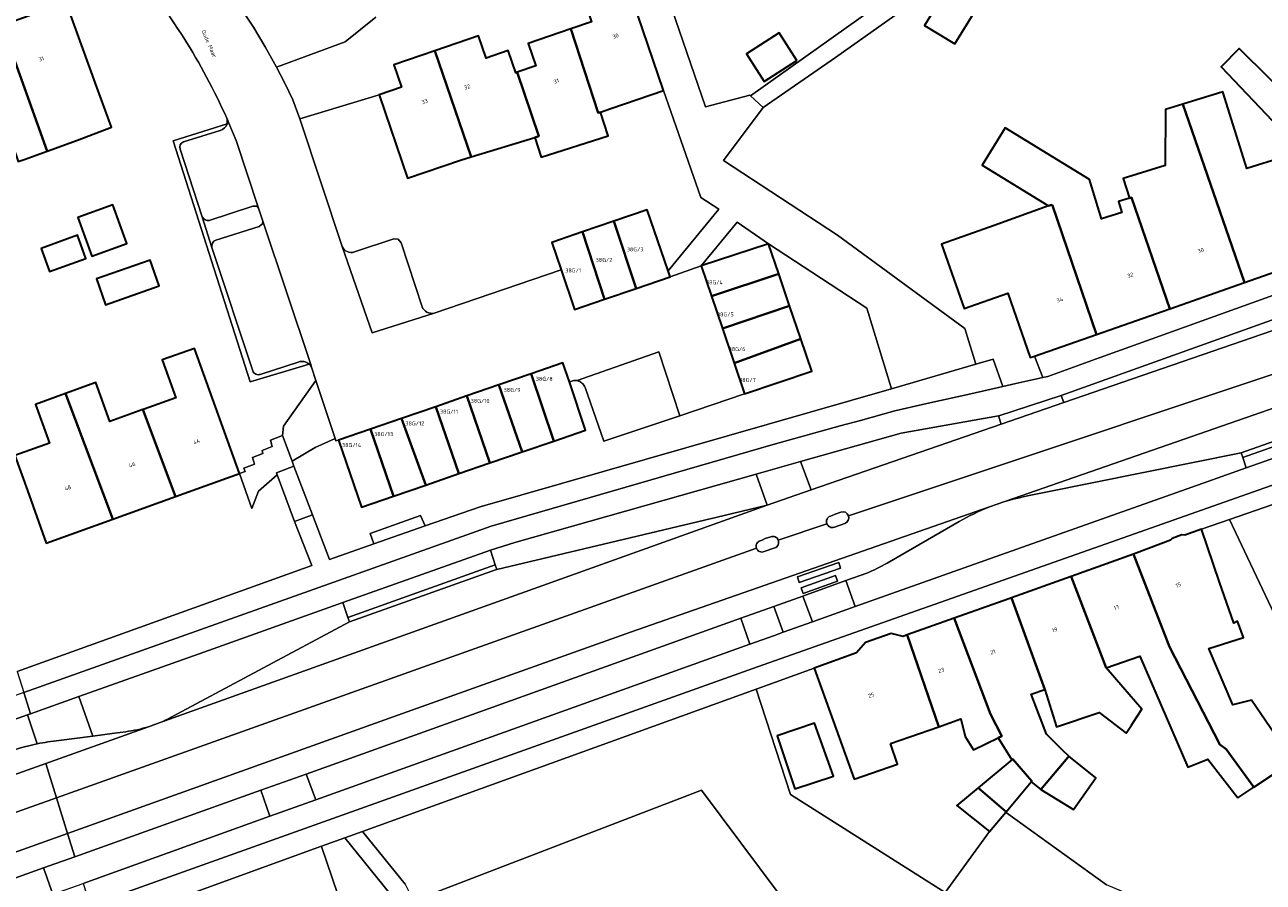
# Model space of a CAD drawing. Header units: metres. Extents: x 197700 to 204338, y 317132 to 325229.
# Tile 219 of 256: x 199540 to 199650, y 319368 to 319444. Entities that reach past the tile are written whole.
import ezdxf
from ezdxf.enums import TextEntityAlignment as Align

# ---------------------------------------------------------------- set-up
doc = ezdxf.new("R2010")
doc.units = ezdxf.units.M
for name, color, linetype, lineweight in [('B-WE-GR-BEPLANTING_CULTUUR_HEESTERS-GV', 90, 'Continuous', 18), ('B-WE-IE-TERREINAFSCHEIDING_KUNSTMATIG_HEKWERK-G', 20, 'IE-TERREINAFSCHEIDING-KUNSTMATIG', 18), ('B-WE-OG-BEBOUWING-GV', 7, 'Continuous', 35), ('B-WE-OG-BEBOUWING-T18', 10, 'Continuous', 18), ('B-WE-OG-TERREIN_CULTUURSCHEIDING-GV', 7, 'Continuous', 18), ('B-WE-OG-TERREIN_ERF-GV', 7, 'Continuous', 18), ('B-WE-OG-TOPOGRAFIE-T18', 10, 'Continuous', 18), ('B-WE-VH-VERHARDING_ASFALT-GV', 252, 'Continuous', 18), ('B-WE-VH-VERHARDING_BEDRIJFSVLOERPLAAT-GV', 252, 'Continuous', 18), ('B-WE-VH-VERHARDING_BETON-GV', 252, 'Continuous', 18), ('B-WE-VH-VERHARDING_BETONSTRAATSTEEN-GV', 252, 'Continuous', 18), ('B-WE-VH-VERHARDING_OPEN-GV', 252, 'Continuous', 18), ('B-WE-VH-VERHARDING_SIERBESTRATING-GV', 252, 'Continuous', 18), ('B-WE-VH-VERHARDING_TEGEL-GV', 252, 'Continuous', 18)]:
    doc.layers.add(name, color=color, linetype=linetype, lineweight=lineweight)
doc.styles.add('NLCS-ISO-M200-T18', font='NLCS-ISO.ttf', dxfattribs={"height": 0.36})
doc.linetypes.add('IE-TERREINAFSCHEIDING-KUNSTMATIG', pattern='A,4,[82,NLCS.SHX,S=0.75,R=90,X=0,Y=0],4,-2', length=10)

msp = doc.modelspace()

# ---------------------------------------------------------------- linework, layer by layer
at = {"layer": 'B-WE-GR-BEPLANTING_CULTUUR_HEESTERS-GV'}
msp.add_lwpolyline([(199606.082, 319424.892), (199603.258, 319426.848), (199600.056, 319422.923)], close=True, dxfattribs=at)
for points in [[(199563.439, 319405.442), (199563.598, 319405.004), (199565.258, 319400.652), (199566.788, 319396.662), (199570.748, 319398.045), (199570.416, 319398.966), (199574.932, 319400.593), (199575.348, 319399.652), (199580.258, 319401.367), (199617.091, 319411.935), (199614.878, 319419.147), (199609.182, 319422.878), (199606.082, 319424.892), (199606.996, 319422.197), (199607.965, 319419.34), (199608.962, 319416.401), (199609.948, 319413.497), (199603.932, 319411.463), (199598.132, 319409.518), (199591.332, 319407.238), (199589.664, 319412.044)], [(199588.651, 319412.679), (199588.25, 319412.535), (199589.694, 319408.229), (199586.857, 319407.253), (199584.034, 319406.281), (199581.143, 319405.286), (199578.373, 319404.333), (199575.407, 319403.312), (199572.515, 319402.316), (199569.646, 319401.329), (199567.583, 319407.325), (199567.343, 319407.259), (199567.283, 319407.483), (199565.504, 319406.678), (199563.439, 319405.442)]]:
    msp.add_lwpolyline(points, dxfattribs=at)
for points in [[(199588.941, 319412.657, 0.0744155), (199588.651, 319412.679)], [(199589.664, 319412.044, 0.2473046), (199588.941, 319412.657)]]:
    msp.add_lwpolyline(points, format="xyb", dxfattribs=at)
at = {"layer": 'B-WE-IE-TERREINAFSCHEIDING_KUNSTMATIG_HEKWERK-G'}
for points in [[(199656.188, 319381.54), (199647.333, 319400.225)], [(199627.373, 319373.982), (199636.323, 319367.552)]]:
    msp.add_lwpolyline(points, dxfattribs=at)
at = {"layer": 'B-WE-OG-BEBOUWING-GV'}
for points in [[(199596.691, 319438.621), (199593.443, 319448.086), (199589.566, 319446.745), (199590.24, 319444.761), (199588.381, 319444.125), (199590.818, 319436.609), (199591.034, 319436.679), (199591.962, 319436.998)], [(199624.615, 319445.828), (199621.905, 319447.49), (199620.037, 319444.445), (199622.746, 319442.782)], [(199537.502, 319444.434), (199541.518, 319433.197), (199544.237, 319434.182), (199547.275, 319435.321), (199545.973, 319438.906), (199543.223, 319446.498)], [(199534.561, 319434.746), (199537.71, 319435.83), (199538.938, 319432.263), (199539.545, 319432.483), (199541.518, 319433.197), (199537.502, 319444.434), (199531.626, 319442.314), (199532.301, 319440.442)], [(199583.573, 319440.242), (199585.523, 319434.544), (199585.15, 319434.416), (199585.719, 319432.64), (199591.722, 319434.561), (199591.034, 319436.679), (199590.818, 319436.609), (199588.381, 319444.125), (199584.566, 319442.819), (199585.249, 319440.823)], [(199608.615, 319441.311), (199607.027, 319443.772), (199604.108, 319441.887), (199605.696, 319439.426)], [(199576.218, 319442.177), (199579.469, 319432.688), (199585.15, 319434.416), (199585.523, 319434.544), (199583.573, 319440.242), (199583.474, 319440.208), (199582.782, 319442.201), (199580.8, 319441.513), (199580.123, 319443.517)], [(199579.469, 319432.688), (199576.218, 319442.177), (199572.533, 319440.912), (199573.224, 319438.921), (199571.22, 319438.232), (199573.777, 319430.773), (199578.506, 319432.395)], [(199661.419, 319425.902), (199659.81, 319430.55), (199662.643, 319431.513), (199661.033, 319436.247), (199660.063, 319439.1), (199656.994, 319438.14), (199658.165, 319434.696), (199654.76, 319433.539), (199653.56, 319437.067), (199648.181, 319442.362), (199646.583, 319440.739), (199651.175, 319435.914), (199651.194, 319435.848), (199652.142, 319432.648), (199655.368, 319423.782), (199659.352, 319425.178)], [(199643.163, 319437.392), (199648.667, 319421.434), (199655.368, 319423.782), (199652.142, 319432.648), (199648.881, 319431.628), (199646.731, 319438.507)], [(199648.667, 319421.434), (199643.163, 319437.392), (199641.61, 319436.906), (199641.571, 319431.919), (199637.819, 319430.746), (199638.371, 319428.979), (199638.544, 319429.039), (199641.981, 319419.091)], [(199641.981, 319419.091), (199638.544, 319429.039), (199638.371, 319428.979), (199637.392, 319428.674), (199637.697, 319427.705), (199635.887, 319427.139), (199634.787, 319430.658), (199627.246, 319435.285), (199625.194, 319431.94), (199631.144, 319428.289), (199631.392, 319428.379), (199631.497, 319428.312), (199635.421, 319416.792)], [(199544.273, 319427.248), (199545.526, 319423.789), (199548.652, 319424.922), (199547.399, 319428.38)], [(199629.889, 319414.854), (199635.421, 319416.792), (199631.497, 319428.312), (199631.392, 319428.379), (199631.144, 319428.289), (199626.279, 319426.524), (199621.56, 319424.871), (199623.578, 319419.114), (199627.482, 319420.473), (199629.499, 319414.717)], [(199597.275, 319421.943), (199597.096, 319422.466), (199595.226, 319427.942), (199592.225, 319426.917), (199594.242, 319420.907)], [(199591.405, 319419.938), (199594.242, 319420.907), (199592.225, 319426.917), (199589.438, 319425.966)], [(199540.971, 319424.47), (199541.718, 319422.41), (199544.996, 319423.597), (199544.25, 319425.657)], [(199587.516, 319422.557), (199588.723, 319419.022), (199591.405, 319419.938), (199589.438, 319425.966), (199586.674, 319425.022)], [(199600.056, 319422.923), (199600.977, 319420.201), (199606.996, 319422.197), (199606.082, 319424.892)], [(199551.542, 319421.146), (199550.728, 319423.445), (199545.942, 319421.75), (199546.756, 319419.451)], [(199601.95, 319417.323), (199607.965, 319419.34), (199606.996, 319422.197), (199600.977, 319420.201)], [(199607.965, 319419.34), (199601.95, 319417.323), (199602.998, 319414.225), (199608.962, 319416.401)], [(199603.932, 319411.463), (199609.948, 319413.497), (199608.962, 319416.401), (199602.998, 319414.225)], [(199558.723, 319404.333), (199554.697, 319415.538), (199551.818, 319414.504), (199553.034, 319411.117), (199550.189, 319410.095), (199550.096, 319410.061), (199552.998, 319402.275)], [(199588.25, 319412.535), (199587.679, 319414.238), (199584.828, 319413.257), (199586.857, 319407.253), (199589.694, 319408.229)], [(199586.857, 319407.253), (199584.828, 319413.257), (199581.955, 319412.269), (199584.034, 319406.281)], [(199543.165, 319411.505), (199547.394, 319400.26), (199552.998, 319402.275), (199550.096, 319410.061), (199547.14, 319408.992), (199545.876, 319412.486)], [(199581.143, 319405.286), (199584.034, 319406.281), (199581.955, 319412.269), (199579.085, 319411.282)], [(199538.628, 319405.948), (199539.751, 319402.825), (199541.443, 319398.12), (199547.394, 319400.26), (199543.165, 319411.505), (199540.479, 319410.534), (199541.732, 319407.071)], [(199576.3, 319410.324), (199578.373, 319404.333), (199581.143, 319405.286), (199579.085, 319411.282)], [(199573.241, 319409.272), (199575.407, 319403.312), (199578.373, 319404.333), (199576.3, 319410.324)], [(199567.583, 319407.325), (199569.646, 319401.329), (199572.515, 319402.316), (199570.449, 319408.311)], [(199575.407, 319403.312), (199573.241, 319409.272), (199570.449, 319408.311), (199572.515, 319402.316)], [(199649.307, 319384.059), (199647.633, 319383.637), (199645.472, 319388.686), (199648.583, 319389.668), (199648.053, 319391.14), (199647.709, 319390.953), (199646.445, 319394.627), (199644.819, 319399.355), (199643.317, 319398.839), (199643.065, 319398.856), (199642.202, 319398.54), (199642.04, 319398.386), (199638.971, 319397.225), (199638.733, 319397.139), (199641.951, 319388.823), (199646.45, 319380.093), (199647.02, 319379.684), (199649.504, 319376.267), (199653.034, 319378.599)], [(199648.071, 319375.32), (199649.504, 319376.267), (199647.02, 319379.684), (199646.45, 319380.093), (199641.951, 319388.823), (199638.733, 319397.139), (199633.169, 319395.141), (199636.288, 319386.947), (199639.296, 319388.002), (199643.588, 319378.063), (199645.384, 319378.775)], [(199637.777, 319385.236), (199636.288, 319386.947), (199633.169, 319395.141), (199627.825, 319393.222), (199630.791, 319385.019), (199631.854, 319381.693), (199635.675, 319382.969), (199638.08, 319381.116), (199638.555, 319381.838), (199638.703, 319382.062), (199639.483, 319383.247)], [(199627.936, 319378.791), (199629.627, 319376.818), (199629.573, 319376.753), (199630.447, 319376.074), (199632.846, 319378.932), (199632.951, 319379.057), (199632.381, 319379.59), (199630.959, 319381.024), (199629.588, 319384.597), (199630.791, 319385.019), (199627.825, 319393.222), (199627.569, 319393.13), (199622.694, 319391.399), (199625.946, 319382.806), (199626.942, 319380.833), (199626.627, 319380.682), (199627.86, 319378.728)], [(199623.668, 319380.827), (199624.405, 319379.615), (199626.627, 319380.682), (199626.942, 319380.833), (199625.946, 319382.806), (199622.694, 319391.399), (199618.476, 319389.901), (199621.306, 319381.692), (199623.278, 319382.384)], [(199616.995, 319380.18), (199621.306, 319381.692), (199618.476, 319389.901), (199618.11, 319389.771), (199617.039, 319390.044), (199614.752, 319389.222), (199613.941, 319388.288), (199610.157, 319386.918), (199611.859, 319382.216), (199613.746, 319377.003), (199617.626, 319378.323)], [(199606.861, 319380.882), (199608.444, 319376.118), (199611.879, 319377.26), (199610.203, 319381.992)], [(199629.627, 319376.818), (199627.936, 319378.791), (199627.86, 319378.728), (199624.827, 319376.215), (199627.329, 319374.078), (199629.573, 319376.753)], [(199632.951, 319379.057), (199632.846, 319378.932), (199630.447, 319376.074), (199633.355, 319374.288), (199635.36, 319377.102)], [(199625.851, 319372.315), (199627.3, 319374.043), (199627.329, 319374.078), (199624.827, 319376.215), (199622.918, 319374.634)]]:
    msp.add_lwpolyline(points, close=True, dxfattribs=at)
at = {"layer": 'B-WE-OG-TERREIN_CULTUURSCHEIDING-GV'}
for points in [[(199608.94, 319405.405), (199609.887, 319402.878), (199626.897, 319408.763), (199626.658, 319409.491), (199617.958, 319407.952)], [(199604.981, 319404.286), (199583.358, 319398.178), (199581.194, 319397.487), (199581.62, 319396.164), (199581.747, 319395.768), (199602.102, 319400.591), (199605.958, 319401.518)], [(199609.153, 319393.383), (199606.551, 319392.451), (199607.395, 319390.145), (199610.003, 319391.073)], [(199604.416, 319389.079), (199603.59, 319391.39), (199564.697, 319377.452), (199565.566, 319375.153)], [(199604.963, 319385.039), (199569.754, 319372.299), (199573.561, 319367.61), (199574.303, 319366.101), (199600.086, 319376.001), (199620.925, 319348.1), (199629.624, 319352.358), (199629.892, 319357.432), (199634.494, 319359.776), (199638.652, 319356.801), (199648.294, 319361.487), (199648.208, 319361.699), (199649.128, 319362.145), (199636.323, 319367.552), (199627.373, 319373.982), (199627.3, 319374.043), (199625.851, 319372.315), (199621.89, 319366.858), (199608.036, 319375.617)], [(199560.636, 319375.999), (199544.003, 319370.058), (199541.186, 319369.052), (199542.027, 319366.692), (199544.745, 319367.672), (199554.182, 319371.072), (199561.457, 319373.68)], [(199576.252, 319342.498), (199575.769, 319342.334), (199584.415, 319321.467), (199580.339, 319319.747), (199580.671, 319319.029), (199583.505, 319317.967), (199583.747, 319317.932), (199583.982, 319318.006), (199586.689, 319319.296), (199579.055, 319336.633), (199581.775, 319341.878), (199573.592, 319364.079), (199572.199, 319366.78), (199568.173, 319371.759), (199566.08, 319371), (199566.085, 319370.985), (199573.861, 319348.092), (199574.341, 319348.252), (199574.677, 319347.243)]]:
    msp.add_lwpolyline(points, close=True, dxfattribs=at)
for points in [[(199613.833, 319392.436), (199625.432, 319396.564), (199645.396, 319403.632), (199648.823, 319404.841), (199648.508, 319405.765), (199648.362, 319406.194), (199630.734, 319402.646)], [(199665.854, 319406.636), (199647.333, 319400.225), (199656.188, 319381.54), (199656.411, 319381.673), (199657.328, 319379.783), (199659.748, 319374.796), (199659.452, 319374.653), (199659.562, 319374.421), (199670.363, 319376.245), (199670.591, 319376.283), (199670.414, 319376.647)], [(199627.224, 319401.84), (199625.837, 319401.357)], [(199623.143, 319400.046), (199616.678, 319396.313)], [(199614.859, 319395.428), (199613.008, 319394.765), (199613.833, 319392.436)], [(199552.283, 319382.351), (199568.577, 319391.074), (199568.442, 319391.473), (199567.992, 319392.799), (199555.109, 319388.223), (199544.354, 319384.395), (199545.599, 319380.853)], [(199540.616, 319380.154), (199539.763, 319382.762), (199527.676, 319378.46)], [(199550.597, 319381.687), (199551.635, 319382.058)], [(199545.599, 319380.853), (199547.549, 319381.108), (199548.551, 319381.241)], [(199612.84, 319344.142), (199620.925, 319348.1), (199600.086, 319376.001), (199574.303, 319366.101), (199574.958, 319364.769), (199583.443, 319341.76), (199580.847, 319336.73), (199588.302, 319319.458), (199606.207, 319333.118), (199605.622, 319333.904), (199608.006, 319335.672)]]:
    msp.add_lwpolyline(points, dxfattribs=at)
for points in [[(199630.734, 319402.646, 0.0187316), (199627.224, 319401.84)], [(199625.837, 319401.357, 0.032845), (199623.143, 319400.046)], [(199616.678, 319396.313, -0.022359), (199614.859, 319395.428)], [(199551.635, 319382.058, 0.0224503), (199552.283, 319382.351)], [(199548.551, 319381.241, 0.0406174), (199550.597, 319381.687)], [(199537.682, 319379.331, -0.0362905), (199540.616, 319380.154)]]:
    msp.add_lwpolyline(points, format="xyb", dxfattribs=at)
at = {"layer": 'B-WE-OG-TERREIN_ERF-GV'}
for points in [[(199634.102, 319457.21), (199612.072, 319441.571), (199605.587, 319437.1), (199602.048, 319432.366), (199612.253, 319425.667), (199623.64, 319417.326), (199624.614, 319414.13), (199626.177, 319414.566), (199627.042, 319412.123), (199628.22, 319412.391), (199630.615, 319412.933), (199629.889, 319414.854), (199629.499, 319414.717), (199627.482, 319420.473), (199623.578, 319419.114), (199621.56, 319424.871), (199626.279, 319426.524), (199631.144, 319428.289), (199625.194, 319431.94), (199627.246, 319435.285), (199634.787, 319430.658), (199635.887, 319427.139), (199637.697, 319427.705), (199637.392, 319428.674), (199638.371, 319428.979), (199637.819, 319430.746), (199641.571, 319431.919), (199641.61, 319436.906), (199643.163, 319437.392), (199646.731, 319438.507), (199648.881, 319431.628), (199652.142, 319432.648)], [(199556.994, 319448.777), (199559.974, 319444.271), (199561.041, 319442.511), (199562.044, 319440.715), (199568.195, 319442.967), (199570.921, 319445.171)], [(199537.502, 319444.434), (199543.223, 319446.498), (199545.973, 319438.906), (199547.275, 319435.321), (199544.237, 319434.182), (199541.518, 319433.197), (199539.545, 319432.483), (199538.938, 319432.263)], [(199597.095, 319446.911), (199600.438, 319437.144), (199604.391, 319438.199), (199604.458, 319438.137), (199616.644, 319446.809)], [(199651.175, 319435.914), (199646.583, 319440.739), (199648.181, 319442.362), (199653.56, 319437.067)], [(199576.147, 319418.694), (199587.516, 319422.557), (199586.674, 319425.022), (199589.438, 319425.966), (199592.225, 319426.917), (199595.226, 319427.942), (199597.096, 319422.466), (199601.632, 319427.996), (199600.015, 319429.047), (199596.691, 319438.621), (199591.962, 319436.998), (199591.034, 319436.679), (199591.722, 319434.561), (199585.719, 319432.64), (199585.15, 319434.416), (199579.469, 319432.688), (199578.506, 319432.395), (199573.777, 319430.773), (199571.22, 319438.232), (199564.127, 319436.071), (199567.928, 319424.665)], [(199557.618, 319435.645), (199552.795, 319434.106), (199559.696, 319412.56), (199564.955, 319414.141)], [(199564.955, 319414.141), (199559.696, 319412.56), (199552.795, 319434.106), (199557.618, 319435.645)], [(199553.724, 319434.027), (199557.006, 319435.051)], [(199555.399, 319427.326), (199553.424, 319433.36)], [(199559.928, 319413.537), (199556.268, 319424.582), (199555.399, 319427.326)], [(199569.013, 319424.17), (199572.551, 319425.357), (199572.945, 319425.301), (199573.202, 319424.996), (199575.076, 319419.27)], [(199563.665, 319400.038), (199562.098, 319404.228), (199560.442, 319402.77), (199559.834, 319401.214), (199558.723, 319404.333), (199559.236, 319404.528), (199559.13, 319404.809), (199560.071, 319405.178), (199559.896, 319405.784), (199560.83, 319406.129), (199560.753, 319406.399), (199561.661, 319406.756), (199561.503, 319407.325), (199562.572, 319407.747), (199562.677, 319408.569), (199565.574, 319412.676), (199565.176, 319413.873)], [(199563.996, 319414.322), (199560.595, 319413.218)], [(199538.839, 319386.639), (199565.22, 319396.112), (199563.665, 319400.038)], [(199656.188, 319381.54), (199647.333, 319400.225), (199644.819, 319399.355), (199646.445, 319394.627), (199647.709, 319390.953), (199648.053, 319391.14), (199648.583, 319389.668), (199645.472, 319388.686), (199647.633, 319383.637), (199649.307, 319384.059), (199653.034, 319378.599), (199649.504, 319376.267), (199648.071, 319375.32), (199645.384, 319378.775), (199643.588, 319378.063), (199639.296, 319388.002), (199636.288, 319386.947), (199637.777, 319385.236), (199639.483, 319383.247), (199638.703, 319382.062), (199638.555, 319381.838), (199638.08, 319381.116), (199635.675, 319382.969), (199631.854, 319381.693), (199630.791, 319385.019), (199629.588, 319384.597), (199630.959, 319381.024), (199632.381, 319379.59), (199632.951, 319379.057), (199635.36, 319377.102), (199633.355, 319374.288), (199630.447, 319376.074), (199629.573, 319376.753), (199627.329, 319374.078), (199627.3, 319374.043), (199627.373, 319373.982), (199636.323, 319367.552)], [(199573.861, 319348.092), (199566.085, 319370.985), (199566.08, 319371), (199553.188, 319366.322)]]:
    msp.add_lwpolyline(points, dxfattribs=at)
for points in [[(199557.586, 319436.146, 0.0720813), (199548.916, 319449.862)], [(199557.618, 319435.645, 0.1591692), (199557.586, 319436.146)], [(199557.006, 319435.051, 0.2835033), (199557.618, 319435.645)], [(199553.424, 319433.36, -0.4092925), (199553.724, 319434.027)], [(199567.928, 319424.665, 0.4063843), (199569.013, 319424.17)], [(199575.076, 319419.27, 0.3565026), (199576.147, 319418.694)], [(199564.955, 319414.141, 0.26531), (199563.996, 319414.322)], [(199565.176, 319413.873, 0.0892891), (199564.955, 319414.141)], [(199560.595, 319413.218, -0.4264263), (199559.928, 319413.537)]]:
    msp.add_lwpolyline(points, format="xyb", dxfattribs=at)
for points in [[(199622.746, 319442.782), (199620.037, 319444.445), (199621.905, 319447.49), (199624.615, 319445.828)], [(199608.615, 319441.311), (199605.696, 319439.426), (199604.108, 319441.887), (199607.027, 319443.772)], [(199544.273, 319427.248), (199547.399, 319428.38), (199548.652, 319424.922), (199545.526, 319423.789)], [(199540.971, 319424.47), (199544.25, 319425.657), (199544.996, 319423.597), (199541.718, 319422.41)], [(199551.542, 319421.146), (199546.756, 319419.451), (199545.942, 319421.75), (199550.728, 319423.445)], [(199558.723, 319404.333), (199552.998, 319402.275), (199547.394, 319400.26), (199541.443, 319398.12), (199539.751, 319402.825), (199538.628, 319405.948), (199541.732, 319407.071), (199540.479, 319410.534), (199543.165, 319411.505), (199545.876, 319412.486), (199547.14, 319408.992), (199550.096, 319410.061), (199550.189, 319410.095), (199553.034, 319411.117), (199551.818, 319414.504), (199554.697, 319415.538)], [(199624.405, 319379.615), (199623.668, 319380.827), (199623.278, 319382.384), (199621.306, 319381.692), (199616.995, 319380.18), (199617.626, 319378.323), (199613.746, 319377.003), (199611.859, 319382.216), (199610.157, 319386.918), (199604.963, 319385.039), (199608.036, 319375.617), (199621.89, 319366.858), (199625.851, 319372.315), (199622.918, 319374.634), (199624.827, 319376.215), (199627.86, 319378.728), (199626.627, 319380.682)], [(199608.444, 319376.118), (199606.861, 319380.882), (199610.203, 319381.992), (199611.879, 319377.26)]]:
    msp.add_lwpolyline(points, close=True, dxfattribs=at)
at = {"layer": 'B-WE-VH-VERHARDING_ASFALT-GV'}
for points in [[(199613.231, 319400.568), (199662.256, 319416.905), (199660.988, 319420.523), (199639.509, 319413.126), (199632.499, 319410.701), (199626.897, 319408.763), (199609.887, 319402.878), (199605.958, 319401.518), (199576.639, 319391.005), (199551.635, 319382.058), (199550.597, 319381.687), (199541.403, 319378.404), (199542.36, 319375.332), (199604.995, 319397.659)], [(199604.995, 319397.659), (199542.36, 319375.332), (199543.353, 319372.145), (199572.916, 319382.722), (199593.721, 319390.148), (199625.837, 319401.357), (199627.224, 319401.84), (199648.746, 319409.329), (199663.158, 319414.331), (199662.256, 319416.905), (199613.231, 319400.568)], [(199611.608, 319400.533), (199611.771, 319400.591), (199612.037, 319400.704), (199612.547, 319400.893)], [(199606.952, 319398.372), (199611.294, 319399.857)], [(199611.294, 319399.857), (199606.952, 319398.372)], [(199612.908, 319399.883), (199611.97, 319399.544)], [(199605.332, 319398.334), (199605.499, 319398.394), (199605.789, 319398.516), (199606.268, 319398.691)], [(199606.628, 319397.691), (199605.684, 319397.352)], [(199438.845, 319333.424), (199442.355, 319334.864), (199445.479, 319336.146), (199449.106, 319337.634), (199459.657, 319342.01), (199460.921, 319342.516), (199462.439, 319343.132), (199483.528, 319350.715), (199507.439, 319359.29), (199530.157, 319367.424), (199543.353, 319372.145), (199542.36, 319375.332), (199420.715, 319332.089), (199422.435, 319327.43), (199424.16, 319328.048), (199429.124, 319329.827), (199431.849, 319330.803)]]:
    msp.add_lwpolyline(points, dxfattribs=at)
for points in [[(199612.547, 319400.893, -0.412348), (199613.231, 319400.568)], [(199613.231, 319400.568, -0.4128889), (199612.908, 319399.883)], [(199611.294, 319399.857, -0.4153001), (199611.608, 319400.533)], [(199611.97, 319399.544, -0.4144939), (199611.294, 319399.857)], [(199604.995, 319397.659, -0.4273876), (199605.332, 319398.334)], [(199606.268, 319398.691, -0.416), (199606.952, 319398.372)], [(199606.952, 319398.372, -0.4157147), (199606.628, 319397.691)], [(199605.684, 319397.352, -0.4268411), (199604.995, 319397.659)]]:
    msp.add_lwpolyline(points, format="xyb", dxfattribs=at)
msp.add_lwpolyline([(199420.471, 319337.097), (199419.8, 319336.869), (199419.048, 319336.604), (199420.715, 319332.089), (199542.36, 319375.332), (199541.403, 319378.404), (199519.078, 319370.431), (199486.75, 319358.91), (199458.247, 319348.791), (199435.249, 319342.118)], close=True, dxfattribs=at)
at = {"layer": 'B-WE-VH-VERHARDING_BEDRIJFSVLOERPLAAT-GV'}
for points in [[(199648.508, 319405.765), (199661.684, 319410.426), (199661.552, 319410.856), (199661.544, 319410.852), (199649.293, 319406.537), (199648.362, 319406.194)], [(199568.577, 319391.074), (199581.727, 319395.763), (199581.747, 319395.768), (199581.62, 319396.164), (199568.442, 319391.473)]]:
    msp.add_lwpolyline(points, close=True, dxfattribs=at)
at = {"layer": 'B-WE-VH-VERHARDING_BETON-GV'}
msp.add_lwpolyline([(199660.988, 319420.523), (199662.717, 319421.118), (199662.367, 319422.103), (199660.65, 319421.488), (199632.269, 319411.326), (199632.499, 319410.701), (199639.509, 319413.126)], close=True, dxfattribs=at)
at = {"layer": 'B-WE-VH-VERHARDING_BETONSTRAATSTEEN-GV'}
for points in [[(199600.977, 319420.201), (199600.056, 319422.923), (199597.275, 319421.943), (199594.242, 319420.907), (199591.405, 319419.938), (199588.723, 319419.022), (199587.516, 319422.557), (199576.147, 319418.694), (199570.609, 319416.945), (199567.928, 319424.665), (199564.127, 319436.071), (199563.501, 319437.79), (199562.793, 319439.263), (199562.044, 319440.715), (199561.041, 319442.511), (199559.974, 319444.271), (199556.994, 319448.777), (199553.84, 319453.164), (199552.512, 319455.022), (199551.98, 319455.768), (199551.645, 319456.62)], [(199557.586, 319436.146), (199557.686, 319435.922), (199557.784, 319435.698), (199558.113, 319434.926), (199558.431, 319434.151), (199560.445, 319428.097), (199560.832, 319426.932), (199565.075, 319414.177), (199565.176, 319413.873), (199565.574, 319412.676), (199567.283, 319407.483), (199567.343, 319407.259), (199567.583, 319407.325), (199570.449, 319408.311), (199573.241, 319409.272), (199576.3, 319410.324), (199579.085, 319411.282), (199581.955, 319412.269), (199584.828, 319413.257), (199587.679, 319414.238), (199588.25, 319412.535), (199588.651, 319412.679)], [(199659.971, 319423.426), (199635.762, 319414.727), (199635.659, 319414.704), (199631.06, 319413.034), (199630.615, 319412.933), (199628.22, 319412.391), (199627.042, 319412.123), (199624.167, 319411.469), (199620.256, 319410.605), (199617.391, 319409.956), (199614.298, 319409.083), (199612.491, 319408.614), (199606.498, 319406.937), (199581.255, 319399.631), (199539.425, 319384.757), (199540.018, 319382.853), (199544.354, 319384.395), (199555.109, 319388.223), (199567.992, 319392.799), (199581.194, 319397.487), (199583.358, 319398.178), (199604.981, 319404.286), (199608.94, 319405.405), (199617.958, 319407.952), (199626.658, 319409.491), (199626.679, 319409.495), (199632.269, 319411.326), (199660.65, 319421.488)], [(199648.362, 319406.194), (199649.293, 319406.537), (199661.544, 319410.852), (199661.552, 319410.856), (199663.967, 319412.02), (199683.227, 319421.3), (199669.273, 319416.454), (199663.158, 319414.331), (199648.746, 319409.329), (199627.224, 319401.84)], [(199588.941, 319412.657), (199596.245, 319415.24), (199598.132, 319409.518), (199603.932, 319411.463), (199602.998, 319414.225), (199601.95, 319417.323), (199600.977, 319420.201)], [(199630.734, 319402.646), (199648.362, 319406.194)], [(199625.837, 319401.357), (199593.721, 319390.148), (199572.916, 319382.722), (199543.353, 319372.145), (199544.003, 319370.058), (199560.636, 319375.999), (199564.697, 319377.452), (199603.59, 319391.39), (199606.551, 319392.451)], [(199551.635, 319382.058), (199576.639, 319391.005), (199605.958, 319401.518), (199602.102, 319400.591), (199581.747, 319395.768)], [(199612.547, 319400.893), (199612.037, 319400.704), (199611.771, 319400.591), (199611.608, 319400.533)], [(199611.97, 319399.544), (199612.908, 319399.883)], [(199616.678, 319396.313), (199623.143, 319400.046)], [(199606.268, 319398.691), (199605.789, 319398.516), (199605.499, 319398.394), (199605.332, 319398.334)], [(199605.684, 319397.352), (199606.628, 319397.691)], [(199581.747, 319395.768), (199581.727, 319395.763), (199568.577, 319391.074), (199552.283, 319382.351)], [(199606.551, 319392.451), (199609.153, 319393.383), (199613.008, 319394.765), (199614.859, 319395.428)], [(199542.57, 319380.458), (199545.599, 319380.853), (199544.354, 319384.395), (199540.018, 319382.853), (199539.763, 319382.762), (199540.616, 319380.154)], [(199420.471, 319337.097), (199435.249, 319342.118), (199458.247, 319348.791), (199486.75, 319358.91), (199519.078, 319370.431), (199541.403, 319378.404), (199550.597, 319381.687)], [(199548.551, 319381.241), (199547.549, 319381.108), (199545.599, 319380.853), (199542.57, 319380.458)], [(199509.382, 319357.665), (199513.412, 319359.11), (199530.218, 319365.134), (199537.12, 319367.6), (199541.186, 319369.052), (199544.003, 319370.058), (199543.353, 319372.145), (199530.157, 319367.424), (199507.439, 319359.29), (199483.528, 319350.715), (199462.439, 319343.132), (199460.921, 319342.516), (199459.657, 319342.01), (199449.106, 319337.634)]]:
    msp.add_lwpolyline(points, dxfattribs=at)
for points in [[(199548.916, 319449.862, -0.0720813), (199557.586, 319436.146)], [(199588.651, 319412.679, -0.0744155), (199588.941, 319412.657)], [(199627.224, 319401.84, -0.0187316), (199630.734, 319402.646)], [(199613.231, 319400.568, 0.412348), (199612.547, 319400.893)], [(199612.908, 319399.883, 0.4128889), (199613.231, 319400.568)], [(199623.143, 319400.046, -0.032845), (199625.837, 319401.357)], [(199611.608, 319400.533, 0.4153001), (199611.294, 319399.857)], [(199611.294, 319399.857, 0.4144939), (199611.97, 319399.544)], [(199605.332, 319398.334, 0.4273876), (199604.995, 319397.659)], [(199606.952, 319398.372, 0.416), (199606.268, 319398.691)], [(199606.628, 319397.691, 0.4157147), (199606.952, 319398.372)], [(199604.995, 319397.659, 0.4268411), (199605.684, 319397.352)], [(199614.859, 319395.428, 0.022359), (199616.678, 319396.313)], [(199552.283, 319382.351, -0.0224503), (199551.635, 319382.058)], [(199550.597, 319381.687, -0.0406174), (199548.551, 319381.241)], [(199540.616, 319380.154, 0.0362905), (199537.682, 319379.331)], [(199540.616, 319380.154, -0.023607), (199542.57, 319380.458)], [(199542.57, 319380.458, 0.023607), (199540.616, 319380.154)]]:
    msp.add_lwpolyline(points, format="xyb", dxfattribs=at)
for points in [[(199632.269, 319411.326), (199626.679, 319409.495), (199626.658, 319409.491), (199626.897, 319408.763), (199632.499, 319410.701)], [(199545.356, 319365.712), (199605.091, 319387.052), (199665.282, 319408.269), (199664.539, 319410.387), (199661.974, 319409.482), (199648.823, 319404.841), (199645.396, 319403.632), (199625.432, 319396.564), (199613.833, 319392.436), (199610.003, 319391.073), (199607.395, 319390.145), (199606.599, 319389.862), (199604.416, 319389.079), (199565.566, 319375.153), (199561.457, 319373.68), (199554.182, 319371.072), (199544.745, 319367.672)], [(199608.817, 319394.602), (199608.666, 319395.111), (199612.355, 319396.387), (199612.528, 319395.886)], [(199612.077, 319395.222), (199612.246, 319394.718), (199609.169, 319393.62), (199608.992, 319394.113)], [(199603.59, 319391.39), (199604.416, 319389.079), (199606.599, 319389.862), (199607.395, 319390.145), (199606.551, 319392.451)], [(199451.153, 319351.182), (199455.238, 319352.642), (199470.32, 319358.033), (199473.445, 319359.15), (199477.55, 319360.618), (199496.265, 319367.282), (199497.209, 319367.618), (199500.264, 319368.706), (199501.037, 319368.982), (199513.602, 319373.453), (199516.769, 319374.58), (199524.512, 319377.335), (199527.676, 319378.46), (199539.763, 319382.762), (199540.018, 319382.853), (199539.425, 319384.757), (199429.257, 319345.582), (199417.345, 319341.214), (199418.135, 319338.984), (199418.741, 319339.199), (199449.017, 319350.418)], [(199561.457, 319373.68), (199565.566, 319375.153), (199564.697, 319377.452), (199560.636, 319375.999)], [(199537.949, 319365.222), (199542.027, 319366.692), (199541.186, 319369.052), (199537.12, 319367.6)]]:
    msp.add_lwpolyline(points, close=True, dxfattribs=at)
at = {"layer": 'B-WE-VH-VERHARDING_OPEN-GV'}
for points in [[(199675.658, 319491.806), (199671.03, 319487.593), (199668.672, 319485.851), (199655.125, 319473.971), (199638.479, 319462.036), (199636.25, 319460.597), (199634.921, 319459.561), (199618.771, 319448.182), (199616.644, 319446.809), (199604.458, 319438.137), (199605.587, 319437.1), (199612.072, 319441.571), (199634.102, 319457.21), (199658.004, 319474.42), (199689.514, 319501.602), (199688.264, 319502.529), (199678.116, 319493.691)], [(199563.598, 319405.004), (199563.439, 319405.442), (199562.572, 319407.747), (199561.503, 319407.325), (199561.661, 319406.756), (199560.753, 319406.399), (199560.83, 319406.129), (199559.896, 319405.784), (199560.071, 319405.178), (199559.13, 319404.809), (199559.236, 319404.528), (199558.723, 319404.333), (199559.834, 319401.214), (199560.442, 319402.77), (199562.098, 319404.228), (199562.041, 319404.413)], [(199562.098, 319404.228), (199563.665, 319400.038), (199565.258, 319400.652), (199563.598, 319405.004), (199562.041, 319404.413)], [(199575.348, 319399.652), (199574.932, 319400.593), (199570.416, 319398.966), (199570.748, 319398.045)]]:
    msp.add_lwpolyline(points, close=True, dxfattribs=at)
at = {"layer": 'B-WE-VH-VERHARDING_SIERBESTRATING-GV'}
msp.add_lwpolyline([(199597.096, 319422.466), (199597.275, 319421.943), (199600.056, 319422.923), (199603.258, 319426.848), (199606.082, 319424.892), (199609.182, 319422.878), (199614.878, 319419.147), (199617.091, 319411.935), (199624.614, 319414.13), (199623.64, 319417.326), (199612.253, 319425.667), (199602.048, 319432.366), (199605.587, 319437.1), (199604.458, 319438.137), (199604.391, 319438.199), (199600.438, 319437.144), (199597.095, 319446.911), (199591.01, 319456.354), (199593.443, 319448.086), (199596.691, 319438.621), (199600.015, 319429.047), (199601.632, 319427.996)], close=True, dxfattribs=at)
msp.add_lwpolyline([(199570.921, 319445.171), (199568.195, 319442.967), (199562.044, 319440.715), (199562.793, 319439.263), (199563.501, 319437.79), (199564.127, 319436.071), (199571.22, 319438.232), (199573.224, 319438.921), (199572.533, 319440.912), (199576.218, 319442.177), (199580.123, 319443.517), (199580.8, 319441.513), (199582.782, 319442.201), (199583.474, 319440.208), (199583.573, 319440.242), (199585.249, 319440.823), (199584.566, 319442.819), (199588.381, 319444.125), (199590.24, 319444.761)], dxfattribs=at)
at = {"layer": 'B-WE-VH-VERHARDING_TEGEL-GV'}
for points in [[(199557.784, 319435.698), (199557.686, 319435.922), (199557.586, 319436.146)], [(199557.006, 319435.051), (199553.724, 319434.027)], [(199556.027, 319426.991), (199559.929, 319428.27), (199560.315, 319428.254), (199560.445, 319428.097), (199558.431, 319434.151), (199558.113, 319434.926), (199557.784, 319435.698)], [(199553.424, 319433.36), (199555.399, 319427.326)], [(199556.613, 319425.217), (199560.494, 319426.459), (199560.783, 319426.687), (199560.832, 319426.932), (199560.445, 319428.097), (199560.315, 319428.254), (199559.929, 319428.27), (199556.027, 319426.991)], [(199555.399, 319427.326), (199556.268, 319424.582)], [(199565.176, 319413.873), (199565.075, 319414.177), (199560.832, 319426.932), (199560.783, 319426.687), (199560.494, 319426.459), (199556.613, 319425.217)], [(199575.076, 319419.27), (199573.202, 319424.996), (199572.945, 319425.301), (199572.551, 319425.357), (199569.013, 319424.17)], [(199556.268, 319424.582), (199559.928, 319413.537)], [(199567.928, 319424.665), (199570.609, 319416.945), (199576.147, 319418.694)], [(199589.664, 319412.044), (199591.332, 319407.238), (199598.132, 319409.518), (199596.245, 319415.24), (199588.941, 319412.657)], [(199560.595, 319413.218), (199563.996, 319414.322)], [(199665.282, 319408.269), (199605.091, 319387.052), (199545.356, 319365.712)], [(199553.188, 319366.322), (199566.08, 319371), (199568.173, 319371.759), (199569.754, 319372.299), (199604.963, 319385.039), (199610.157, 319386.918), (199613.941, 319388.288), (199614.752, 319389.222), (199617.039, 319390.044), (199618.11, 319389.771), (199618.476, 319389.901), (199622.694, 319391.399), (199627.569, 319393.13), (199627.825, 319393.222), (199633.169, 319395.141), (199638.733, 319397.139), (199638.971, 319397.225), (199642.04, 319398.386), (199642.202, 319398.54), (199643.065, 319398.856), (199643.317, 319398.839), (199644.819, 319399.355), (199647.333, 319400.225), (199665.854, 319406.636)], [(199573.561, 319367.61), (199569.754, 319372.299), (199568.173, 319371.759), (199572.199, 319366.78), (199573.592, 319364.079), (199581.775, 319341.878), (199579.055, 319336.633), (199586.689, 319319.296)]]:
    msp.add_lwpolyline(points, dxfattribs=at)
for points in [[(199557.586, 319436.146, -0.1591692), (199557.618, 319435.645)], [(199557.618, 319435.645, -0.2835033), (199557.006, 319435.051)], [(199553.724, 319434.027, 0.4092925), (199553.424, 319433.36)], [(199555.399, 319427.326, 0.3972736), (199556.027, 319426.991)], [(199556.027, 319426.991, -0.3972736), (199555.399, 319427.326)], [(199556.613, 319425.217, 0.402807), (199556.268, 319424.582)], [(199556.268, 319424.582, -0.402807), (199556.613, 319425.217)], [(199569.013, 319424.17, -0.4063843), (199567.928, 319424.665)], [(199576.147, 319418.694, -0.3565026), (199575.076, 319419.27)], [(199563.996, 319414.322, -0.26531), (199564.955, 319414.141)], [(199564.955, 319414.141, -0.0892891), (199565.176, 319413.873)], [(199559.928, 319413.537, 0.4264263), (199560.595, 319413.218)], [(199588.941, 319412.657, -0.2473046), (199589.664, 319412.044)]]:
    msp.add_lwpolyline(points, format="xyb", dxfattribs=at)
for points in [[(199635.421, 319416.792), (199629.889, 319414.854), (199630.615, 319412.933), (199631.06, 319413.034), (199635.659, 319414.704), (199635.762, 319414.727), (199659.971, 319423.426), (199659.352, 319425.178), (199655.368, 319423.782), (199648.667, 319421.434), (199641.981, 319419.091)], [(199565.258, 319400.652), (199563.665, 319400.038), (199565.22, 319396.112), (199538.839, 319386.639), (199539.425, 319384.757), (199581.255, 319399.631), (199606.498, 319406.937), (199612.491, 319408.614), (199614.298, 319409.083), (199617.391, 319409.956), (199620.256, 319410.605), (199624.167, 319411.469), (199627.042, 319412.123), (199626.177, 319414.566), (199624.614, 319414.13), (199617.091, 319411.935), (199580.258, 319401.367), (199575.348, 319399.652), (199570.748, 319398.045), (199566.788, 319396.662)], [(199567.283, 319407.483), (199565.574, 319412.676), (199562.677, 319408.569), (199562.572, 319407.747), (199563.439, 319405.442), (199565.504, 319406.678)], [(199661.684, 319410.426), (199648.508, 319405.765), (199648.823, 319404.841), (199661.974, 319409.482)], [(199608.94, 319405.405), (199604.981, 319404.286), (199605.958, 319401.518), (199609.887, 319402.878)], [(199581.194, 319397.487), (199567.992, 319392.799), (199568.442, 319391.473), (199581.62, 319396.164)], [(199612.355, 319396.387), (199608.666, 319395.111), (199608.817, 319394.602), (199612.528, 319395.886)], [(199612.077, 319395.222), (199608.992, 319394.113), (199609.169, 319393.62), (199612.246, 319394.718)], [(199613.008, 319394.765), (199609.153, 319393.383), (199610.003, 319391.073), (199613.833, 319392.436)]]:
    msp.add_lwpolyline(points, close=True, dxfattribs=at)

# ---------------------------------------------------------------- texts
at = {"layer": 'B-WE-OG-BEBOUWING-T18', "style": 'NLCS-ISO-M200-T18'}
for s, rotation, p in [('30', 19, (199592.388, 319443.489)), ('31', 19.8, (199540.993, 319441.441)), ('31', 18.9, (199587.078, 319439.451)), ('32', 18.9, (199579.101, 319438.937)), ('33', 18.9, (199575.306, 319437.635)), ('30', 19.3, (199644.753, 319424.301)), ('32', 19.3, (199638.447, 319422.091)), ('34', 19.3, (199632.142, 319419.882)), ('44', 19.7, (199554.887, 319407.205)), ('46', 19.7, (199549.12, 319405.131)), ('48', 19.7, (199543.367, 319403.063)), ('15', 20.7, (199642.748, 319394.377)), ('17', 19.7, (199637.221, 319392.346)), ('19', 19.7, (199631.688, 319390.359)), ('21', 19.5, (199626.151, 319388.382)), ('23', 19.5, (199621.525, 319386.739)), ('25', 19.9, (199615.267, 319384.514))]:
    msp.add_text(s, height=0.36, rotation=rotation, dxfattribs=at).set_placement(p, align=Align.MIDDLE)
for s, p in [('38G/3', (199594.14, 319424.411)), ('38G/1', (199588.589, 319422.516)), ('38G/2', (199591.353, 319423.46)), ('38G/4', (199601.235, 319421.454)), ('38G/5', (199602.208, 319418.576)), ('38G/6', (199603.256, 319415.478)), ('38G/8', (199586.006, 319412.815)), ('38G/7', (199604.19, 319412.716)), ('38G/9', (199583.133, 319411.827)), ('38G/10', (199580.263, 319410.84)), ('38G/11', (199577.478, 319409.882)), ('38G/12', (199574.419, 319408.83)), ('38G/13', (199571.627, 319407.869)), ('38G/14', (199568.761, 319406.883))]:
    msp.add_text(s, height=0.36, dxfattribs=at).set_placement(p, align=Align.MIDDLE)
at = {"layer": 'B-WE-OG-TOPOGRAFIE-T18', "style": 'NLCS-ISO-M200-T18'}
msp.add_text('Oude Maar', height=0.36, rotation=293.6, dxfattribs=at).set_placement((199556.009, 319442.799), align=Align.MIDDLE)

doc.saveas('drawing.dxf')
